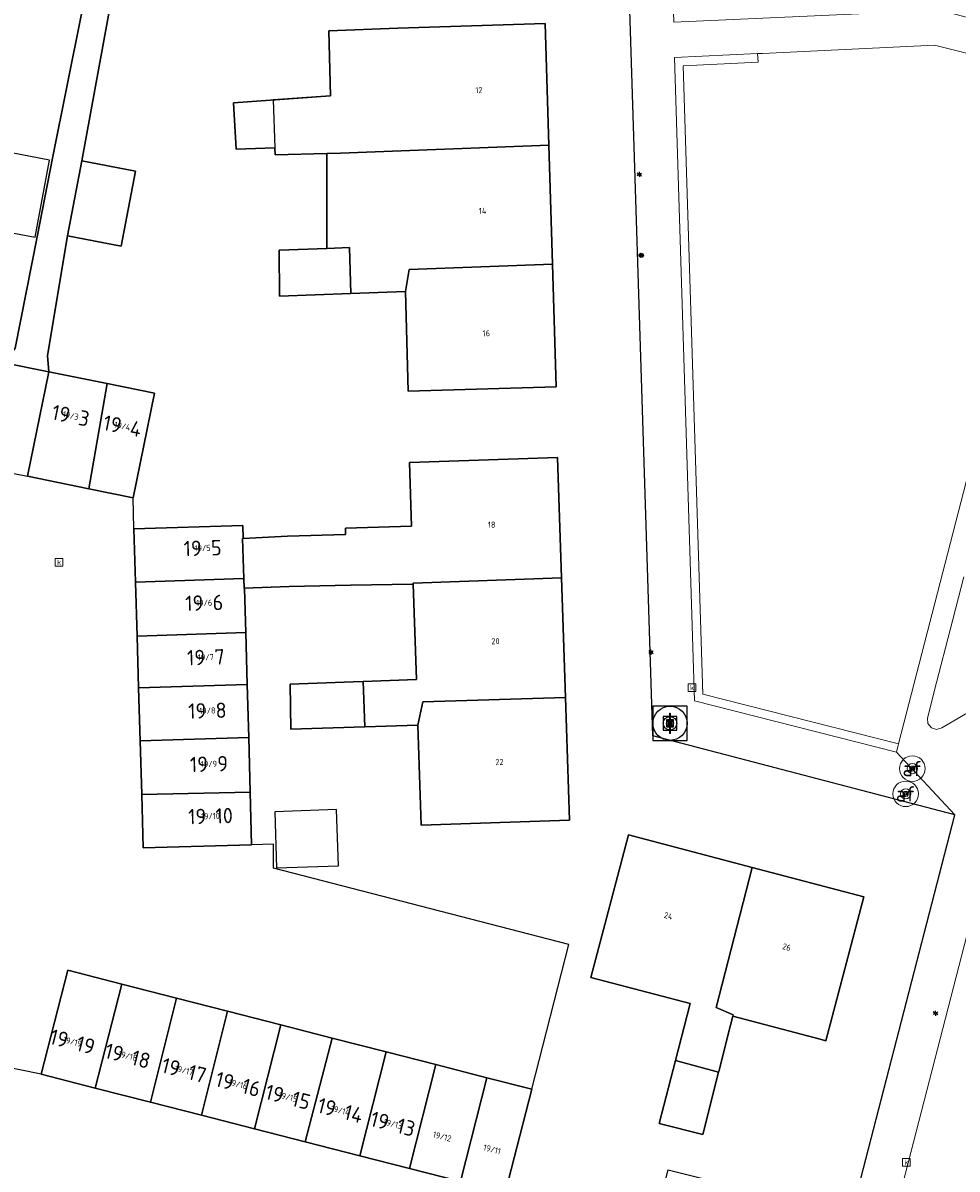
# Model space of a CAD drawing. Header units: metres. Extents: x 197147 to 199131, y 355511 to 356703.
# Tile 130 of 225: x 198436 to 198491, y 355818 to 355885. Entities that reach past the tile are written whole.
import ezdxf
from ezdxf.enums import TextEntityAlignment as Align

# ---------------------------------------------------------------- set-up
doc = ezdxf.new("R2010")
doc.units = ezdxf.units.M
for name, color, linetype, lineweight in [('B-WE-GR-BEPLANTING_CULTUUR_HEESTERS-G', 252, 'Continuous', 18), ('B-WE-GR-GRAS_KRUIDENRIJK-G', 252, 'Continuous', 18), ('B-WE-KL-ET_LS_OV_LICHTMAST-S', 252, 'Continuous', 25), ('B-WE-OG-TERREIN_ERF-G', 252, 'Continuous', 18), ('B-WE-RI-GWA_KOLK-S', 252, 'Continuous', 25), ('B-WE-RI-GWA_RIOOLPUT-S', 252, 'Continuous', 25), ('B-WE-RI-GWA_RIOOLPUT-S @ 0.05', 252, 'Continuous', 25), ('B-WE-RI-GWA_RIOOLPUT-S @ 0.1', 252, 'Continuous', 25), ('B-WE-RI-GWA_RIOOLPUT-S @ 0.2', 252, 'Continuous', 25), ('B-WE-RI-GWA_RIOOLPUT-S @ 0.5 (1)', 252, 'Continuous', 25), ('B-WE-RI-GWA_RIOOLPUT-S @ 0.5 (2)', 252, 'Continuous', 25), ('B-WE-VH-VERHARDING_ASFALT-G', 252, 'Continuous', 18), ('B-WE-VH-VERHARDING_BETONSTRAATSTEEN-G', 252, 'Continuous', 18), ('B-WE-VH-VERHARDING_TEGEL-G', 252, 'Continuous', 18), ('B-WE-VW-AFSLUITPAAL-S', 253, 'Continuous', 25), ('B-WE-VW-AFSLUITPAAL-S @ 0.05', 253, 'Continuous', 25), ('B-WE-VW-AFSLUITPAAL-S @ 0.1', 253, 'Continuous', 25), ('B-WE-VW-AFSLUITPAAL-S @ 0.2', 253, 'Continuous', 25), ('B-WE-VW-AFSLUITPAAL-S @ 0.5 (1)', 253, 'Continuous', 25), ('B-WE-VW-AFSLUITPAAL-S @ 0.5 (2)', 253, 'Continuous', 25), ('X-XX-AL-ALGEMEEN-S', 7, 'Continuous', 25), ('X-XX-AL-ALGEMEEN-S @ 0.05', 7, 'Continuous', 25), ('X-XX-AL-ALGEMEEN-S @ 0.1', 7, 'Continuous', 25), ('X-XX-AL-ALGEMEEN-S @ 0.2', 7, 'Continuous', 25), ('X-XX-AL-ALGEMEEN-S @ 0.5 (1)', 7, 'Continuous', 25), ('X-XX-AL-ALGEMEEN-S @ 0.5 (2)', 7, 'Continuous', 25)]:
    doc.layers.add(name, color=color, linetype=linetype, lineweight=lineweight)
for name, color, linetype in [('B-WE-OG-BEBOUWING-GV', 252, 'Continuous'), ('B-WE-OG-BEBOUWING_HUISNUMMER-T18', 252, 'Continuous'), ('B-WE-OG-TERREIN_ERF-GV', 252, 'Continuous'), ('B-WE-RI-HWA_KOLK-S', 253, 'Continuous'), ('B-WE-VH-VERHARDING_OPEN-GV', 253, 'Continuous')]:
    doc.layers.add(name, color=color, linetype=linetype)
doc.styles.add('NLCS-ISO', font='NLCS-ISO.ttf')
doc.styles.add('NLCS-ISO-ANNOTATIEF-T18', font='NLCS-ISO.ttf', dxfattribs={"height": 1.8})
doc.styles.add('NLCS-ISO-M-T18', font='NLCS-ISO.ttf', dxfattribs={"height": 1.8})
doc.styles.add('NLCS-ISO-M200-T25', font='NLCS-ISO.ttf')

# ---------------------------------------------------------------- blocks, each defined once
blk = doc.blocks.new('BGT-KOLK-SO')
at = {"color": 0, "linetype": 'ByBlock', "lineweight": 18}
blk.add_lwpolyline([(-0.045, -0.045), (0.045, -0.045), (0.045, 0.045), (-0.045, 0.045)], close=True, dxfattribs=at)
at = {"color": 0, "linetype": 'ByBlock', "lineweight": 18, "style": 'NLCS-ISO-M-T18'}
blk.add_text('k', height=0.06, dxfattribs=at).set_placement((0, 0), align=Align.MIDDLE_CENTER)
blk = doc.blocks.new('SIE-WEG_AFVALBAK_TYPE_01')
for radius in [0.25, 0.156]:
    blk.add_circle((0, 0), radius)
blk = doc.blocks.new('*U859')
at = {"layer": 'X-XX-AL-ALGEMEEN-S @ 0.05', "xscale": 0.05, "yscale": 0.05, "zscale": 0.05}
blk.add_blockref('SIE-WEG_AFVALBAK_TYPE_01', (198472.417, 355871.214), dxfattribs=at)
at = {"layer": 'X-XX-AL-ALGEMEEN-S @ 0.1', "xscale": 0.1, "yscale": 0.1, "zscale": 0.1}
blk.add_blockref('SIE-WEG_AFVALBAK_TYPE_01', (198472.417, 355871.214), dxfattribs=at)
at = {"layer": 'X-XX-AL-ALGEMEEN-S @ 0.2', "xscale": 0.2, "yscale": 0.2, "zscale": 0.2}
blk.add_blockref('SIE-WEG_AFVALBAK_TYPE_01', (198472.417, 355871.214), dxfattribs=at)
at = {"layer": 'X-XX-AL-ALGEMEEN-S @ 0.5 (1)', "xscale": 0.5, "yscale": 0.5, "zscale": 0.5}
blk.add_blockref('SIE-WEG_AFVALBAK_TYPE_01', (198472.417, 355871.214), dxfattribs=at)
at = {"layer": 'X-XX-AL-ALGEMEEN-S @ 0.5 (2)', "xscale": 0.5, "yscale": 0.5, "zscale": 0.5}
blk.add_blockref('SIE-WEG_AFVALBAK_TYPE_01', (198472.417, 355871.214), dxfattribs=at)
blk = doc.blocks.new('B-SIE-WEG_LICHTMAST-SO')
at = {"ltscale": 0.1}
for p, q in [((-0.33, 0.19), (-0.67, 0.39)), ((0, 0.39), (0, 0.77)), ((0.33, 0.19), (0.67, 0.39)), ((-0.33, -0.19), (-0.67, -0.39)), ((0, -0.39), (0, -0.77)), ((0.33, -0.19), (0.67, -0.39))]:
    blk.add_line(p, q, dxfattribs=at)
at = {"flags": 128}
for points in [[(-0.35, 0.15), (0.35, 0.15)], [(-0.35, -0.15), (0.35, -0.15)]]:
    blk.add_lwpolyline(points, dxfattribs=at)
at = {"ltscale": 0.1}
blk.add_circle((0, 0), 0.386, dxfattribs=at)
at = {"style": 'NLCS-ISO'}
blk.add_attdef('TYPE', text='', height=0.549, dxfattribs=at).set_placement((0, 0.77), align=Align.BOTTOM_CENTER)
blk = doc.blocks.new('SVW-AFSLUITPAAL-SO')
at = {"lineweight": 18}
blk.add_circle((0, 0), 1.5, dxfattribs=at)
at = {"lineweight": 18, "style": 'NLCS-ISO'}
blk.add_text('af', height=1.8, dxfattribs=at).set_placement((0, 0), align=Align.MIDDLE_CENTER)
blk = doc.blocks.new('*U912')
at = {"layer": 'B-WE-VW-AFSLUITPAAL-S @ 0.05', "xscale": 0.05, "yscale": 0.05, "zscale": 0.05}
blk.add_blockref('SVW-AFSLUITPAAL-SO', (198487.943, 355839.594), dxfattribs=at)
at = {"layer": 'B-WE-VW-AFSLUITPAAL-S @ 0.1', "xscale": 0.1, "yscale": 0.1, "zscale": 0.1}
blk.add_blockref('SVW-AFSLUITPAAL-SO', (198487.943, 355839.594), dxfattribs=at)
at = {"layer": 'B-WE-VW-AFSLUITPAAL-S @ 0.2', "xscale": 0.2, "yscale": 0.2, "zscale": 0.2}
blk.add_blockref('SVW-AFSLUITPAAL-SO', (198487.943, 355839.594), dxfattribs=at)
at = {"layer": 'B-WE-VW-AFSLUITPAAL-S @ 0.5 (1)', "xscale": 0.5, "yscale": 0.5, "zscale": 0.5}
blk.add_blockref('SVW-AFSLUITPAAL-SO', (198487.943, 355839.594), dxfattribs=at)
at = {"layer": 'B-WE-VW-AFSLUITPAAL-S @ 0.5 (2)', "xscale": 0.5, "yscale": 0.5, "zscale": 0.5}
blk.add_blockref('SVW-AFSLUITPAAL-SO', (198487.943, 355839.594), dxfattribs=at)
blk = doc.blocks.new('*U928')
at = {"layer": 'B-WE-VW-AFSLUITPAAL-S @ 0.05', "xscale": 0.05, "yscale": 0.05, "zscale": 0.05}
blk.add_blockref('SVW-AFSLUITPAAL-SO', (198488.336, 355841.08), dxfattribs=at)
at = {"layer": 'B-WE-VW-AFSLUITPAAL-S @ 0.1', "xscale": 0.1, "yscale": 0.1, "zscale": 0.1}
blk.add_blockref('SVW-AFSLUITPAAL-SO', (198488.336, 355841.08), dxfattribs=at)
at = {"layer": 'B-WE-VW-AFSLUITPAAL-S @ 0.2', "xscale": 0.2, "yscale": 0.2, "zscale": 0.2}
blk.add_blockref('SVW-AFSLUITPAAL-SO', (198488.336, 355841.08), dxfattribs=at)
at = {"layer": 'B-WE-VW-AFSLUITPAAL-S @ 0.5 (1)', "xscale": 0.5, "yscale": 0.5, "zscale": 0.5}
blk.add_blockref('SVW-AFSLUITPAAL-SO', (198488.336, 355841.08), dxfattribs=at)
at = {"layer": 'B-WE-VW-AFSLUITPAAL-S @ 0.5 (2)', "xscale": 0.5, "yscale": 0.5, "zscale": 0.5}
blk.add_blockref('SVW-AFSLUITPAAL-SO', (198488.336, 355841.08), dxfattribs=at)
blk = doc.blocks.new('SRI-PUT_INSPECTIE-SO')
at = {"lineweight": -3, "flags": 128}
blk.add_lwpolyline([(-2, -2), (2, -2), (2, 2), (-2, 2)], close=True, dxfattribs=at)
at = {"lineweight": -3, "ltscale": 1.5}
blk.add_circle((0, 0), 2, dxfattribs=at)
at = {"ltscale": 0.1, "style": 'NLCS-ISO'}
blk.add_text('I', height=2.5, dxfattribs=at).set_placement((0, -0.01), align=Align.MIDDLE_CENTER)
blk = doc.blocks.new('*U1170')
at = {"layer": 'B-WE-RI-GWA_RIOOLPUT-S @ 0.05', "xscale": 0.05, "yscale": 0.05, "zscale": 0.05}
blk.add_blockref('SRI-PUT_INSPECTIE-SO', (198474.105, 355843.738), dxfattribs=at)
at = {"layer": 'B-WE-RI-GWA_RIOOLPUT-S @ 0.1', "xscale": 0.1, "yscale": 0.1, "zscale": 0.1}
blk.add_blockref('SRI-PUT_INSPECTIE-SO', (198474.105, 355843.738), dxfattribs=at)
at = {"layer": 'B-WE-RI-GWA_RIOOLPUT-S @ 0.2', "xscale": 0.2, "yscale": 0.2, "zscale": 0.2}
blk.add_blockref('SRI-PUT_INSPECTIE-SO', (198474.105, 355843.738), dxfattribs=at)
at = {"layer": 'B-WE-RI-GWA_RIOOLPUT-S @ 0.5 (1)', "xscale": 0.5, "yscale": 0.5, "zscale": 0.5}
blk.add_blockref('SRI-PUT_INSPECTIE-SO', (198474.105, 355843.738), dxfattribs=at)
at = {"layer": 'B-WE-RI-GWA_RIOOLPUT-S @ 0.5 (2)', "xscale": 0.5, "yscale": 0.5, "zscale": 0.5}
blk.add_blockref('SRI-PUT_INSPECTIE-SO', (198474.105, 355843.738), dxfattribs=at)

msp = doc.modelspace()

# ---------------------------------------------------------------- linework, layer by layer
at = {"layer": 'B-WE-GR-BEPLANTING_CULTUUR_HEESTERS-G', "ltscale": 0.2, "flags": 128}
msp.add_lwpolyline([(198487.401, 355842.041), (198487.505, 355842.445), (198487.526, 355842.525), (198476.041, 355845.458), (198474.881, 355882.345), (198479.279, 355882.555), (198479.249, 355883.054), (198474.366, 355882.821), (198475.553, 355845.067), (198487.401, 355842.041)], close=True, dxfattribs=at)
at = {"layer": 'B-WE-GR-GRAS_KRUIDENRIJK-G', "ltscale": 0.2, "flags": 128}
msp.add_lwpolyline([(198479.279, 355882.555), (198474.881, 355882.345), (198476.041, 355845.458), (198487.526, 355842.525), (198497.612, 355881.555), (198489.629, 355883.55), (198479.527, 355883.068), (198479.249, 355883.054), (198479.279, 355882.555)], close=True, dxfattribs=at)
at = {"layer": 'B-WE-OG-BEBOUWING-GV', "flags": 128}
for points in [[(198466.987, 355877.678), (198466.769, 355884.816), (198458.115, 355884.551), (198454.072, 355884.387), (198454.169, 355880.581), (198448.473, 355880.17), (198448.635, 355877.447), (198450.899, 355877.517), (198450.913, 355877.117), (198453.96, 355877.198)], [(198455.354, 355868.974), (198458.568, 355869.09), (198458.796, 355870.384), (198467.2, 355870.69), (198466.987, 355877.678), (198454.761, 355877.219), (198453.96, 355877.198), (198453.955, 355871.616), (198455.288, 355871.667)], [(198439.56, 355876.757), (198438.72, 355872.35), (198441.874, 355871.75), (198442.714, 355876.157), (198439.56, 355876.757)], [(198453.955, 355871.616), (198451.155, 355871.522), (198451.172, 355868.824), (198455.354, 355868.974), (198455.288, 355871.667)], [(198439.986, 355857.506), (198441.065, 355863.689), (198437.627, 355864.381), (198436.38, 355858.238), (198439.986, 355857.506)], [(198439.986, 355857.506), (198442.59, 355856.977), (198443.839, 355863.13), (198441.065, 355863.689)], [(198449.096, 355851.667), (198451.734, 355851.767), (198455.353, 355851.839), (198459.033, 355851.913), (198459.032, 355851.957), (198467.738, 355852.285), (198467.507, 355859.34), (198458.799, 355859.055), (198458.921, 355855.317), (198455.043, 355855.19), (198455.055, 355854.83), (198451.637, 355854.718), (198449.04, 355854.587)], [(198449.078, 355852.242), (198449.007, 355854.585), (198449.04, 355854.587), (198449.019, 355855.347), (198442.625, 355855.159), (198442.717, 355852.028)], [(198459.033, 355851.913), (198459.217, 355846.305), (198456.084, 355846.195), (198456.183, 355843.532), (198459.304, 355843.631), (198459.597, 355844.993), (198467.969, 355845.258), (198467.738, 355852.285)], [(198449.193, 355849.065), (198449.122, 355851.646), (198449.097, 355851.645), (198449.096, 355851.667), (198449.078, 355852.242), (198442.717, 355852.028), (198442.81, 355848.855)], [(198442.9, 355845.818), (198449.278, 355846.008), (198449.193, 355849.065), (198442.81, 355848.855), (198442.9, 355845.818)], [(198442.9, 355845.818), (198442.991, 355842.7)], [(198449.365, 355842.9), (198449.278, 355846.008)], [(198456.084, 355846.195), (198455.493, 355846.174), (198451.809, 355846.044), (198451.841, 355843.394), (198456.183, 355843.532)], [(198443.084, 355839.549), (198449.454, 355839.688), (198449.365, 355842.9), (198442.991, 355842.7), (198443.084, 355839.549)], [(198443.084, 355839.549), (198443.176, 355836.424), (198449.54, 355836.601), (198449.454, 355839.688)], [(198441.911, 355828.43), (198438.739, 355829.244), (198437.177, 355823.136), (198440.359, 355822.322)], [(198445.13, 355827.605), (198441.911, 355828.43), (198440.359, 355822.322), (198443.603, 355821.493)], [(198448.119, 355826.839), (198445.13, 355827.605), (198443.603, 355821.493), (198446.597, 355820.727)], [(198451.258, 355826.034), (198448.119, 355826.839), (198446.597, 355820.727), (198449.713, 355819.93)], [(198451.258, 355826.034), (198449.713, 355819.93), (198452.681, 355819.17), (198454.273, 355825.261), (198451.258, 355826.034)], [(198452.681, 355819.17), (198455.884, 355818.351), (198457.447, 355824.447), (198454.273, 355825.261)], [(198455.884, 355818.351), (198458.814, 355817.602), (198460.364, 355823.699), (198457.447, 355824.447)]]:
    msp.add_lwpolyline(points, dxfattribs=at)
at = {"layer": 'B-WE-OG-BEBOUWING-GV', "ltscale": 0.2, "flags": 128}
for points in [[(198466.987, 355877.678), (198466.769, 355884.816), (198458.115, 355884.551), (198454.072, 355884.387), (198454.169, 355880.581), (198450.812, 355880.339), (198450.899, 355877.517), (198450.913, 355877.117), (198453.96, 355877.198), (198454.761, 355877.219), (198466.987, 355877.678)], [(198437.671, 355876.809), (198434.312, 355877.438), (198433.463, 355872.906), (198436.822, 355872.277), (198437.671, 355876.809)], [(198467.2, 355870.69), (198466.987, 355877.678), (198454.761, 355877.219), (198453.96, 355877.198), (198453.955, 355871.616), (198455.288, 355871.667), (198455.354, 355868.974), (198458.568, 355869.09), (198458.796, 355870.384), (198467.2, 355870.69)], [(198439.56, 355876.757), (198438.72, 355872.35), (198441.874, 355871.75), (198442.714, 355876.157), (198439.56, 355876.757)], [(198453.955, 355871.616), (198451.155, 355871.522), (198451.172, 355868.824), (198455.354, 355868.974), (198455.288, 355871.667), (198453.955, 355871.616)], [(198458.568, 355869.09), (198458.738, 355863.234), (198467.42, 355863.5), (198467.2, 355870.69), (198458.796, 355870.384), (198458.568, 355869.09)], [(198439.986, 355857.506), (198441.065, 355863.689), (198437.627, 355864.381), (198436.38, 355858.238), (198439.986, 355857.506)], [(198441.065, 355863.689), (198439.986, 355857.506), (198442.59, 355856.977), (198443.839, 355863.13), (198441.065, 355863.689)], [(198449.078, 355852.242), (198449.096, 355851.667), (198451.734, 355851.767), (198455.353, 355851.839), (198459.033, 355851.913), (198459.032, 355851.957), (198467.738, 355852.285), (198467.507, 355859.34), (198458.799, 355859.055), (198458.921, 355855.317), (198455.043, 355855.19), (198455.055, 355854.83), (198451.637, 355854.718), (198449.04, 355854.587), (198449.007, 355854.585), (198449.078, 355852.242)], [(198449.04, 355854.587), (198449.019, 355855.347), (198442.625, 355855.159), (198442.717, 355852.028), (198449.078, 355852.242), (198449.007, 355854.585), (198449.04, 355854.587)], [(198467.738, 355852.285), (198459.032, 355851.957), (198459.033, 355851.913), (198459.217, 355846.305), (198456.084, 355846.195), (198456.183, 355843.532), (198459.304, 355843.631), (198459.597, 355844.993), (198467.969, 355845.258), (198467.738, 355852.285)], [(198449.193, 355849.065), (198449.122, 355851.646), (198449.097, 355851.645), (198449.096, 355851.667), (198449.078, 355852.242), (198442.717, 355852.028), (198442.81, 355848.855), (198449.193, 355849.065)], [(198442.81, 355848.855), (198442.9, 355845.818), (198449.278, 355846.008), (198449.193, 355849.065), (198442.81, 355848.855)], [(198442.991, 355842.7), (198449.365, 355842.9), (198449.278, 355846.008), (198442.9, 355845.818), (198442.991, 355842.7)], [(198456.183, 355843.532), (198456.084, 355846.195), (198455.493, 355846.174), (198451.809, 355846.044), (198451.841, 355843.394), (198456.183, 355843.532)], [(198459.304, 355843.631), (198459.496, 355837.761), (198468.205, 355838.046), (198467.969, 355845.258), (198459.597, 355844.993), (198459.304, 355843.631)], [(198443.084, 355839.549), (198449.454, 355839.688), (198449.365, 355842.9), (198442.991, 355842.7), (198443.084, 355839.549)], [(198443.084, 355839.549), (198443.176, 355836.424), (198449.54, 355836.601), (198449.454, 355839.688), (198443.084, 355839.549)], [(198450.895, 355838.544), (198451.008, 355835.252), (198454.631, 355835.378), (198454.519, 355838.669), (198450.895, 355838.544)], [(198473.185, 355827.836), (198475.286, 355827.288), (198474.421, 355823.932), (198476.955, 355823.247), (198476.989, 355823.381), (198477.656, 355826.01), (198477.794, 355826.54), (198477.815, 355826.619), (198476.822, 355827.049), (198478.927, 355835.274), (198471.673, 355837.189), (198469.461, 355828.808), (198473.185, 355827.836)], [(198478.927, 355835.274), (198476.822, 355827.049), (198477.815, 355826.619), (198477.794, 355826.54), (198482.913, 355825.188), (198483.261, 355825.096), (198485.49, 355833.541), (198478.927, 355835.274)], [(198437.177, 355823.136), (198440.359, 355822.322), (198441.911, 355828.43), (198438.739, 355829.244), (198437.177, 355823.136)], [(198441.911, 355828.43), (198440.359, 355822.322), (198443.603, 355821.493), (198445.13, 355827.605), (198441.911, 355828.43)], [(198443.603, 355821.493), (198446.597, 355820.727), (198448.119, 355826.839), (198445.13, 355827.605), (198443.603, 355821.493)], [(198449.713, 355819.93), (198451.258, 355826.034), (198448.119, 355826.839), (198446.597, 355820.727), (198449.713, 355819.93)], [(198451.258, 355826.034), (198449.713, 355819.93), (198452.681, 355819.17), (198454.273, 355825.261), (198451.258, 355826.034)], [(198452.681, 355819.17), (198455.884, 355818.351), (198457.447, 355824.447), (198454.273, 355825.261), (198452.681, 355819.17)], [(198457.447, 355824.447), (198455.884, 355818.351), (198458.814, 355817.602), (198460.364, 355823.699), (198457.447, 355824.447)], [(198463.347, 355822.933), (198460.364, 355823.699), (198458.814, 355817.602), (198461.807, 355816.836), (198463.347, 355822.933)], [(198476.955, 355823.247), (198474.421, 355823.932), (198474.289, 355823.42), (198473.469, 355820.242), (198476.029, 355819.603), (198476.955, 355823.247)], [(198463.347, 355822.933), (198461.807, 355816.836), (198464.431, 355816.165), (198465.993, 355822.255), (198463.347, 355822.933)]]:
    msp.add_lwpolyline(points, close=True, dxfattribs=at)
at = {"layer": 'B-WE-OG-TERREIN_ERF-G', "ltscale": 0.2, "flags": 128}
for points in [[(198485.008, 355815.881), (198490.837, 355838.371), (198473.095, 355843.009), (198470.307, 355931.317)], [(198435.661, 355865.758), (198436.949, 355872.303), (198440.374, 355889.508)], [(198441.862, 355889.288), (198439.56, 355876.757), (198442.714, 355876.157), (198441.874, 355871.75), (198438.72, 355872.35), (198437.557, 355865.326), (198437.627, 355864.381), (198441.065, 355863.689), (198443.839, 355863.13), (198442.59, 355856.977), (198442.625, 355855.159), (198449.019, 355855.347), (198449.04, 355854.587), (198451.637, 355854.718), (198455.055, 355854.83), (198455.043, 355855.19), (198458.921, 355855.317), (198458.799, 355859.055), (198467.507, 355859.34), (198467.738, 355852.285), (198467.969, 355845.258), (198467.969, 355845.258), (198468.205, 355838.046), (198459.496, 355837.761), (198459.304, 355843.631), (198456.183, 355843.532), (198451.841, 355843.394), (198451.809, 355846.044), (198455.493, 355846.174), (198456.084, 355846.195), (198459.217, 355846.305), (198459.033, 355851.913), (198455.353, 355851.839), (198451.734, 355851.767), (198449.096, 355851.667), (198449.097, 355851.645), (198449.122, 355851.646), (198449.193, 355849.065), (198449.278, 355846.008), (198449.365, 355842.9), (198449.454, 355839.688), (198449.54, 355836.601), (198450.822, 355836.637), (198450.818, 355835.225), (198468.16, 355830.761), (198465.993, 355822.255), (198464.431, 355816.165)], [(198428.495, 355824.895), (198437.177, 355823.136), (198438.739, 355829.244), (198441.911, 355828.43), (198445.13, 355827.605), (198448.119, 355826.839), (198451.258, 355826.034), (198454.273, 355825.261), (198457.447, 355824.447), (198460.364, 355823.699), (198460.364, 355823.699), (198463.347, 355822.933), (198465.993, 355822.255), (198468.16, 355830.761), (198450.818, 355835.225), (198450.822, 355836.637), (198449.54, 355836.601), (198443.176, 355836.424), (198443.084, 355839.549), (198442.991, 355842.7), (198442.9, 355845.818), (198442.81, 355848.855), (198442.717, 355852.028), (198442.625, 355855.159), (198442.59, 355856.977), (198439.986, 355857.506), (198436.38, 355858.238), (198433.756, 355858.764)], [(198461.807, 355816.836), (198458.814, 355817.602), (198455.884, 355818.351), (198452.681, 355819.17), (198449.713, 355819.93), (198446.597, 355820.727), (198443.603, 355821.493), (198440.359, 355822.322), (198437.177, 355823.136), (198428.495, 355824.895)]]:
    msp.add_lwpolyline(points, dxfattribs=at)
for points in [[(198438.72, 355872.35), (198439.56, 355876.757), (198441.862, 355889.288), (198440.374, 355889.508), (198436.949, 355872.303), (198435.661, 355865.758), (198434.999, 355864.896), (198437.627, 355864.381), (198437.557, 355865.326), (198438.72, 355872.35)], [(198458.115, 355884.551), (198466.769, 355884.816), (198466.987, 355877.678), (198467.2, 355870.69), (198467.42, 355863.5), (198458.738, 355863.234), (198458.568, 355869.09), (198455.354, 355868.974), (198451.172, 355868.824), (198451.155, 355871.522), (198453.955, 355871.616), (198453.96, 355877.198), (198450.913, 355877.117), (198450.899, 355877.517), (198450.812, 355880.339), (198454.169, 355880.581), (198454.072, 355884.387), (198458.115, 355884.551)], [(198434.312, 355877.438), (198437.671, 355876.809), (198436.822, 355872.277), (198433.463, 355872.906), (198434.312, 355877.438)], [(198437.627, 355864.381), (198434.999, 355864.896), (198433.756, 355858.764), (198436.38, 355858.238), (198437.627, 355864.381)], [(198450.895, 355838.544), (198454.519, 355838.669), (198454.631, 355835.378), (198451.008, 355835.252), (198450.895, 355838.544)], [(198474.421, 355823.932), (198475.286, 355827.288), (198473.185, 355827.836), (198469.461, 355828.808), (198471.673, 355837.189), (198478.927, 355835.274), (198485.49, 355833.541), (198483.261, 355825.096), (198482.913, 355825.188), (198477.794, 355826.54), (198477.656, 355826.01), (198476.989, 355823.381), (198476.955, 355823.247), (198476.029, 355819.603), (198473.469, 355820.242), (198474.289, 355823.42), (198474.421, 355823.932)]]:
    msp.add_lwpolyline(points, close=True, dxfattribs=at)
at = {"layer": 'B-WE-OG-TERREIN_ERF-GV', "flags": 128}
for points in [[(198465.993, 355822.255), (198464.431, 355816.165), (198473.069, 355813.855), (198473.994, 355817.531), (198480.797, 355815.819), (198481.117, 355817.002), (198485.008, 355815.881), (198490.837, 355838.371), (198473.095, 355843.009), (198470.307, 355931.317)], [(198427.793, 355859.973), (198427.579, 355860.016), (198428.83, 355866.189), (198432.108, 355865.502), (198434.999, 355864.896), (198435.661, 355865.758), (198436.949, 355872.303), (198437.867, 355877.006), (198440.374, 355889.508), (198441.862, 355889.288), (198439.56, 355876.757), (198442.714, 355876.157), (198441.874, 355871.75), (198438.72, 355872.35), (198437.557, 355865.326), (198437.627, 355864.381), (198441.065, 355863.689), (198443.839, 355863.13), (198442.59, 355856.977)], [(198458.115, 355884.551), (198466.769, 355884.816), (198466.987, 355877.678), (198467.2, 355870.69), (198467.42, 355863.5), (198458.738, 355863.234), (198458.568, 355869.09), (198455.354, 355868.974), (198451.172, 355868.824), (198451.155, 355871.522), (198453.955, 355871.616), (198453.96, 355877.198), (198450.913, 355877.117), (198450.899, 355877.517), (198448.635, 355877.447), (198448.473, 355880.17), (198454.169, 355880.581), (198454.072, 355884.387), (198458.115, 355884.551)], [(198437.627, 355864.381), (198434.999, 355864.896), (198433.756, 355858.764), (198436.38, 355858.238), (198437.627, 355864.381)], [(198442.625, 355855.159), (198449.019, 355855.347), (198449.04, 355854.587), (198451.637, 355854.718), (198455.055, 355854.83), (198455.043, 355855.19), (198458.921, 355855.317), (198458.799, 355859.055), (198467.507, 355859.34), (198467.738, 355852.285), (198467.969, 355845.258), (198468.205, 355838.046), (198459.496, 355837.761), (198459.304, 355843.631), (198456.183, 355843.532), (198451.841, 355843.394), (198451.809, 355846.044), (198455.493, 355846.174), (198456.084, 355846.195), (198459.217, 355846.305), (198459.033, 355851.913), (198455.353, 355851.839), (198451.734, 355851.767), (198449.096, 355851.667), (198449.097, 355851.645), (198449.122, 355851.646), (198449.193, 355849.065), (198449.278, 355846.008), (198449.365, 355842.9), (198449.454, 355839.688), (198449.54, 355836.601)], [(198437.177, 355823.136), (198438.739, 355829.244), (198441.911, 355828.43), (198445.13, 355827.605), (198448.119, 355826.839), (198451.258, 355826.034), (198454.273, 355825.261), (198457.447, 355824.447), (198460.364, 355823.699), (198463.347, 355822.933), (198465.993, 355822.255), (198468.16, 355830.761), (198450.818, 355835.225), (198450.822, 355836.637), (198449.54, 355836.601), (198443.176, 355836.424), (198443.084, 355839.549), (198442.991, 355842.7), (198442.9, 355845.818), (198442.81, 355848.855), (198442.717, 355852.028), (198442.625, 355855.159), (198442.59, 355856.977), (198439.986, 355857.506), (198436.38, 355858.238)], [(198474.421, 355823.932), (198475.286, 355827.288), (198473.185, 355827.836), (198469.461, 355828.808), (198471.673, 355837.189), (198478.927, 355835.274), (198485.49, 355833.541), (198483.261, 355825.096), (198482.913, 355825.188), (198477.794, 355826.54), (198477.656, 355826.01), (198476.989, 355823.381), (198476.955, 355823.247), (198476.029, 355819.603), (198473.469, 355820.242), (198474.289, 355823.42), (198474.421, 355823.932)], [(198469.08, 355804.808), (198469.435, 355806.114), (198470.011, 355808.234), (198469.657, 355808.323), (198470.196, 355810.564), (198470.34, 355811.186), (198470.713, 355812.908), (198464.041, 355814.646), (198464.431, 355816.165), (198461.807, 355816.836), (198458.814, 355817.602), (198455.884, 355818.351), (198452.681, 355819.17), (198449.713, 355819.93), (198446.597, 355820.727), (198443.603, 355821.493), (198440.359, 355822.322), (198437.177, 355823.136), (198428.495, 355824.895)]]:
    msp.add_lwpolyline(points, dxfattribs=at)
at = {"layer": 'B-WE-VH-VERHARDING_ASFALT-G', "ltscale": 0.2, "flags": 128}
msp.add_lwpolyline([(198495.164, 355845.317), (198479.924, 355786.301), (198485.595, 355784.846), (198486.164, 355787.037), (198486.398, 355787.94), (198489.044, 355798.141), (198489.293, 355799.101), (198491.087, 355806.017)], dxfattribs=at)
at = {"layer": 'B-WE-VH-VERHARDING_BETONSTRAATSTEEN-G', "ltscale": 0.2, "flags": 128}
msp.add_lwpolyline([(198491.368, 355852.343), (198490.563, 355849.234), (198489.758, 355846.125), (198489.219, 355844.045), (198489.252, 355843.728), (198489.453, 355843.48), (198489.757, 355843.382), (198490.065, 355843.466), (198494.257, 355845.926)], dxfattribs=at)
at = {"layer": 'B-WE-VH-VERHARDING_OPEN-GV', "flags": 128}
msp.add_lwpolyline([(198438.72, 355872.35), (198439.56, 355876.757), (198441.862, 355889.288), (198440.374, 355889.508), (198437.867, 355877.006), (198436.949, 355872.303), (198435.661, 355865.758), (198434.999, 355864.896), (198437.627, 355864.381), (198437.557, 355865.326), (198438.72, 355872.35)], dxfattribs=at)
at = {"layer": 'B-WE-VH-VERHARDING_TEGEL-G', "ltscale": 0.2, "flags": 128}
msp.add_lwpolyline([(198497.612, 355881.555), (198498.145, 355883.442), (198489.951, 355885.61), (198479.125, 355885.118), (198474.328, 355884.9), (198473.065, 355924.708), (198470.307, 355931.317), (198473.095, 355843.009), (198490.837, 355838.371), (198487.401, 355842.041), (198475.553, 355845.067), (198474.366, 355882.821), (198479.249, 355883.054), (198479.527, 355883.068), (198489.629, 355883.55), (198497.612, 355881.555)], close=True, dxfattribs=at)
for points in [[(198497.612, 355881.555), (198487.526, 355842.525), (198487.505, 355842.445), (198487.401, 355842.041), (198490.837, 355838.371), (198485.008, 355815.881), (198483.681, 355810.763), (198483.421, 355809.759), (198482.424, 355805.914), (198476.951, 355784.798), (198476.951, 355784.798), (198478.248, 355782.365), (198478.827, 355783.152), (198479.422, 355784.356), (198479.688, 355785.388), (198479.69, 355785.395), (198479.924, 355786.301), (198495.164, 355845.317)], [(198494.257, 355845.926), (198490.065, 355843.466), (198489.757, 355843.382), (198489.453, 355843.48), (198489.252, 355843.728), (198489.219, 355844.045), (198489.758, 355846.125), (198490.563, 355849.234), (198491.368, 355852.343)]]:
    msp.add_lwpolyline(points, dxfattribs=at)

# ---------------------------------------------------------------- block references
at = {"layer": 'B-WE-KL-ET_LS_OV_LICHTMAST-S', "xscale": 0.2, "yscale": 0.2, "zscale": 0.2}
for p in [(198472.306, 355875.967), (198472.989, 355847.91), (198489.701, 355826.711)]:
    msp.add_blockref('B-SIE-WEG_LICHTMAST-SO', p, dxfattribs=at)
at = {"layer": 'B-WE-RI-GWA_KOLK-S', "xscale": 5, "yscale": 5, "zscale": 5}
for p in [(198438.233, 355853.188), (198475.397, 355845.831), (198487.982, 355817.968)]:
    msp.add_blockref('BGT-KOLK-SO', p, dxfattribs=at)
at = {"layer": 'B-WE-RI-GWA_RIOOLPUT-S'}
msp.add_blockref('*U1170', (0, 0), dxfattribs=at)
at = {"layer": 'B-WE-RI-HWA_KOLK-S', "xscale": 5, "yscale": 5, "zscale": 5}
msp.add_blockref('BGT-KOLK-SO', (198438.233, 355853.188), dxfattribs=at)
at = {"layer": 'B-WE-VW-AFSLUITPAAL-S'}
for name in ['*U928', '*U912']:
    msp.add_blockref(name, (0, 0), dxfattribs=at)
at = {"layer": 'X-XX-AL-ALGEMEEN-S'}
msp.add_blockref('*U859', (0, 0), dxfattribs=at)

# ---------------------------------------------------------------- texts
at = {"layer": 'B-WE-OG-BEBOUWING_HUISNUMMER-T18', "style": 'NLCS-ISO-ANNOTATIEF-T18'}
for s, rotation, p in [('12', 1.7, (198462.886, 355880.913)), ('12', 1.7, (198462.886, 355880.913)), ('14', 1.7, (198463.103, 355873.826)), ('14', 1.7, (198463.103, 355873.826)), ('16', 1.8, (198463.322, 355866.64)), ('16', 1.8, (198463.322, 355866.64)), ('19/3', 348.5, (198438.913, 355861.805)), ('19/3', 348.5, (198438.913, 355861.805)), ('19/4', 348.5, (198441.951, 355861.188)), ('19/4', 348.5, (198441.951, 355861.188)), ('18', 1.9, (198463.634, 355855.395)), ('18', 1.9, (198463.634, 355855.395)), ('19/5', 1.7, (198446.66, 355854.026)), ('19/5', 1.7, (198446.66, 355854.026)), ('19/6', 1.7, (198446.754, 355850.811)), ('19/6', 1.7, (198446.754, 355850.811)), ('20', 1.9, (198463.858, 355848.563)), ('20', 1.9, (198463.858, 355848.563)), ('19/7', 1.7, (198446.849, 355847.614)), ('19/7', 1.7, (198446.849, 355847.614)), ('19/8', 1.7, (198446.941, 355844.481)), ('19/8', 1.7, (198446.941, 355844.481)), ('19/9', 1.7, (198447.033, 355841.348)), ('19/9', 1.7, (198447.033, 355841.348)), ('22', 1.9, (198464.091, 355841.466)), ('22', 1.9, (198464.091, 355841.466)), ('19/10', 1.7, (198447.123, 355838.289)), ('19/10', 1.7, (198447.123, 355838.289)), ('24', 345.2, (198474.009, 355832.435)), ('24', 345.2, (198474.009, 355832.435)), ('26', 345.2, (198480.955, 355830.601)), ('26', 345.2, (198480.955, 355830.601)), ('19/19', 345.6, (198439.017, 355825.043)), ('19/19', 345.6, (198439.017, 355825.043)), ('19/18', 345.6, (198442.262, 355824.211)), ('19/18', 345.6, (198442.262, 355824.211)), ('19/17', 345.6, (198445.569, 355823.363)), ('19/17', 345.6, (198445.569, 355823.363)), ('19/16', 345.6, (198448.74, 355822.55)), ('19/16', 345.6, (198448.74, 355822.55)), ('19/15', 345.6, (198451.67, 355821.799)), ('19/15', 345.6, (198451.67, 355821.799)), ('19/14', 345.6, (198454.746, 355821.01)), ('19/14', 345.6, (198454.746, 355821.01)), ('19/13', 345.6, (198457.833, 355820.219)), ('19/13', 345.6, (198457.833, 355820.219)), ('19/12', 345.6, (198460.726, 355819.476)), ('19/12', 345.6, (198460.726, 355819.476)), ('19/11', 345.6, (198463.658, 355818.724)), ('19/11', 345.6, (198463.658, 355818.724))]:
    msp.add_text(s, height=0.36, rotation=rotation, dxfattribs=at).set_placement(p, align=Align.MIDDLE_CENTER)
at = {"layer": 'B-WE-OG-BEBOUWING_HUISNUMMER-T18', "char_height": 0.9, "attachment_point": 5, "style": 'NLCS-ISO-M200-T25'}
for s, insert, rotation in [('19 3', (198438.913, 355861.805), 348.5), ('19 4', (198441.951, 355861.188), 348.5), ('19 5', (198446.66, 355854.026), 1.7), ('19 6', (198446.754, 355850.811), 1.7), ('19 7', (198446.849, 355847.614), 1.7), ('19 8', (198446.941, 355844.481), 1.7), ('19 9', (198447.033, 355841.348), 1.7), ('19 10', (198447.123, 355838.289), 1.7), ('19 19', (198439.017, 355825.043), 345.6), ('19 18', (198442.262, 355824.211), 345.6), ('19 17', (198445.569, 355823.363), 345.6), ('19 16', (198448.74, 355822.55), 345.6), ('19 15', (198451.67, 355821.799), 345.6), ('19 14', (198454.746, 355821.01), 345.6), ('19 13', (198457.833, 355820.219), 345.6)]:
    msp.add_mtext(s, dxfattribs=dict(at, insert=insert, rotation=rotation))

doc.saveas('drawing.dxf')
